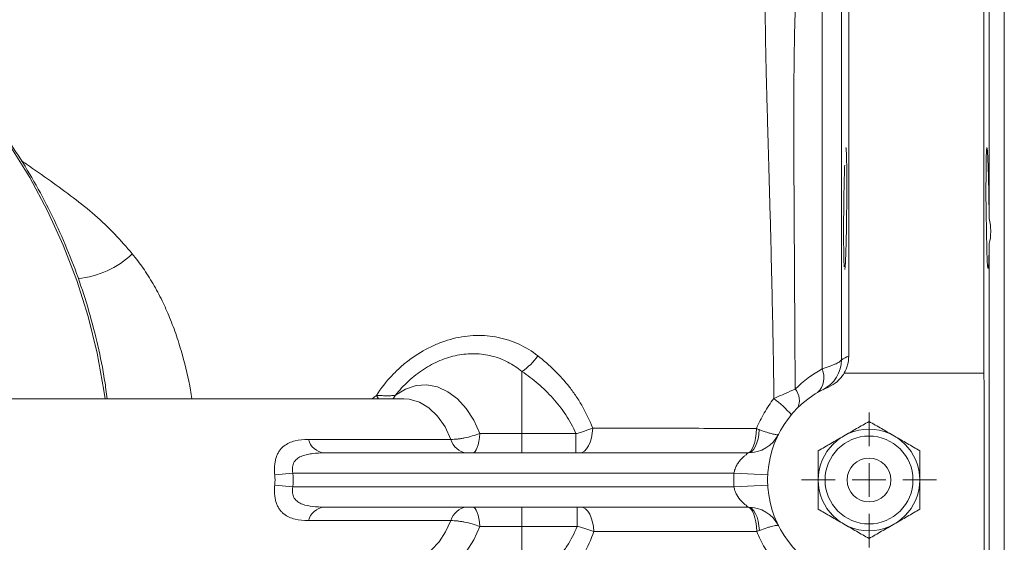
# Model space of a CAD drawing. Header units: millimetres. Extents: x -11 to 389, y 20 to 311.
# Tile 14 of 15: x 244 to 389, y 156 to 233. Entities that reach past the tile are written whole.
import ezdxf

# ---------------------------------------------------------------- set-up
doc = ezdxf.new("R2010")
doc.units = ezdxf.units.MM

# ---------------------------------------------------------------- blocks, each defined once
blk = doc.blocks.new('SW_CENTERMARKSYMBOL_1')
at = {"color": 0, "linetype": 'Continuous', "lineweight": 0}
for p, q in [((0, 5), (0, 10)), ((0, 0), (0, 2.5)), ((-5, 0), (-10, 0)), ((0, 0), (-2.5, 0)), ((0, 0), (0, -2.5)), ((0, 0), (2.5, 0)), ((5, 0), (10, 0)), ((0, -5), (0, -10))]:
    blk.add_line(p, q, dxfattribs=at)

msp = doc.modelspace()

# ---------------------------------------------------------------- linework, layer by layer
at = {"color": 7, "linetype": 'Continuous', "lineweight": 15}
for p, q in [((366.29, 183.42), (366.29, 290.11)), ((386.29, 180.89), (386.29, 290.11)), ((389.29, 71.11), (389.29, 259.11)), ((387.05, 203.78), (387.05, 253.24)), ((387.05, 130.14), (387.05, 200.08)), ((317.98, 171.96), (317.98, 181.16)), ((365.6, 180.89), (386.29, 180.89)), ((300.52, 177.11), (229.69, 177.11)), ((311.75, 171.96), (317.98, 171.96)), ((317.98, 171.96), (317.98, 169.11)), ((317.98, 171.96), (325.96, 171.96)), ((325.96, 171.96), (325.96, 169.11)), ((286.4, 171.11), (307.48, 171.11)), ((288.71, 169.11), (351.43, 169.11)), ((284.1, 166.11), (281.43, 165.86)), ((349.32, 166.11), (284.1, 166.11)), ((349.32, 166.11), (354.31, 165.86)), ((284.1, 164.11), (281.43, 164.36)), ((284.1, 164.11), (349.32, 164.11)), ((349.32, 164.11), (354.31, 164.36)), ((351.43, 161.11), (288.71, 161.11)), ((317.98, 161.11), (317.98, 158.25)), ((326.15, 161.11), (326.15, 158.25)), ((307.48, 159.11), (286.4, 159.11)), ((317.98, 158.25), (311.75, 158.25)), ((326.15, 158.25), (317.98, 158.25)), ((317.98, 148.72), (317.98, 158.25))]:
    msp.add_line(p, q, dxfattribs=at)
at = {"color": 8, "linetype": 'Continuous', "lineweight": 15}
for p, q in [((365.21, 248.71), (365.21, 182.9)), ((362.35, 181.53), (362.35, 242.79)), ((296.45, 177.62), (296.74, 177.11)), ((295.81, 177.11), (295.95, 177.23)), ((295.95, 177.23), (296.01, 177.11))]:
    msp.add_line(p, q, dxfattribs=at)
at = {"color": 8, "linetype": 'Continuous', "lineweight": 15, "flags": 128}
for points in [[(183.15, 251.48), (183.77, 251.4), (189.13, 250.51), (194.42, 249.27), (199.62, 247.67), (204.71, 245.73), (209.66, 243.45), (214.47, 240.84), (219.1, 237.93), (223.54, 234.7), (227.77, 231.19), (231.78, 227.4), (235.54, 223.35), (239.04, 219.06), (242.26, 214.55), (245.2, 209.83), (247.83, 204.92), (250.16, 199.85), (252.16, 194.63), (253.84, 189.29), (255.18, 183.85), (256.17, 178.33), (256.35, 177.11)], [(307.48, 171.11), (306.6, 172.96), (305.5, 174.53), (304.22, 175.76), (302.81, 176.61), (301.31, 177.05), (300.52, 177.11)], [(300.52, 153.11), (300.65, 153.11), (302.02, 153.32), (303.35, 153.87), (304.59, 154.76), (305.72, 155.95), (306.69, 157.42), (307.48, 159.11)]]:
    msp.add_lwpolyline(points, dxfattribs=at)
at = {"color": 7, "linetype": 'Continuous', "lineweight": 15, "flags": 128}
for points in [[(386.72, 214.22), (386.66, 213.93), (386.62, 212.62), (386.59, 210.47), (386.58, 207.75), (386.6, 204.74), (386.65, 201.8), (386.71, 199.25), (386.78, 197.38), (386.86, 196.41), (386.94, 196.43), (387, 197.45), (387.04, 199.36), (387.05, 200.08), (387.05, 200.08)], [(299.26, 177.64), (300.75, 178.55), (302.31, 179.06), (303.91, 179.17), (305.5, 178.87), (307.03, 178.17), (308.46, 177.1), (309.75, 175.67), (310.86, 173.95), (311.75, 171.96)], [(311.75, 171.96), (311.69, 171.37), (311.6, 170.82), (311.49, 170.32), (311.36, 169.9), (311.22, 169.56), (311.06, 169.31), (310.89, 169.16), (310.72, 169.11)], [(328.43, 172.78), (328.37, 172.04), (328.24, 171.35), (328.06, 170.72), (327.82, 170.16), (327.53, 169.71), (327.21, 169.38), (326.87, 169.18), (326.52, 169.11)], [(351.34, 169.11), (351.58, 169.18), (351.81, 169.38), (352.03, 169.7), (352.22, 170.14), (352.39, 170.68), (352.51, 171.31), (352.6, 171.99), (352.65, 172.71)], [(351.43, 169.11), (351.73, 169.17), (352.01, 169.36), (352.28, 169.67), (352.52, 170.09), (352.72, 170.61), (352.89, 171.2), (353, 171.86), (353.07, 172.56)], [(310.72, 161.11), (310.89, 161.06), (311.06, 160.9), (311.22, 160.65), (311.36, 160.31), (311.49, 159.89), (311.6, 159.4), (311.69, 158.85), (311.75, 158.25)], [(326.69, 161.11), (327.04, 161.04), (327.39, 160.84), (327.7, 160.51), (327.99, 160.07), (328.23, 159.52), (328.42, 158.89), (328.54, 158.21), (328.61, 157.48)], [(352.68, 157.5), (352.63, 158.22), (352.54, 158.9), (352.41, 159.53), (352.24, 160.07), (352.04, 160.51), (351.82, 160.84), (351.59, 161.04), (351.34, 161.11)], [(351.43, 161.11), (351.73, 161.04), (352.02, 160.85), (352.28, 160.54), (352.52, 160.12), (352.73, 159.6), (352.89, 159), (353.01, 158.34), (353.08, 157.64)], [(311.75, 158.25), (310.85, 156.25), (309.73, 154.51), (308.42, 153.08), (306.97, 152.01), (305.42, 151.32), (303.81, 151.04), (302.2, 151.18), (300.62, 151.73), (299.13, 152.67)]]:
    msp.add_lwpolyline(points, dxfattribs=at)
at = {"color": 7, "linetype": 'Continuous', "lineweight": 15}
for radius in [7.5, 6.5, 3.25]:
    msp.add_circle((369.29, 165.11), radius, dxfattribs=at)
at = {"color": 8, "linetype": 'Continuous', "lineweight": 15}
msp.add_arc((251.06, 208.3), 13.47, 275.4493, 313.6491, dxfattribs=at)
at = {"color": 7, "linetype": 'Continuous', "lineweight": 15}
for centre, radius, start, end in [((312.68, 188.87), 9.37, 304.5311, 324.7552), ((360.21, 182.92), 5, 297.0131, 359.7065), ((359.56, 180.25), 3.07, 313.6241, 24.5106), ((369.29, 165.11), 15, 113.5551, 246.4449), ((356.43, 176.91), 2.56, 332.4054, 40.4134), ((342.3, 160.67), 20.96, 42.2453, 51.8882), ((351.43, 174.11), 5, 270, 333.2563), ((289.03, 171.81), 2.72, 194.9928, 263.4296), ((310.11, 171.81), 2.72, 194.9928, 263.4296), ((369.29, 165.11), 20, 177.134, 182.866), ((289.03, 158.4), 2.72, 96.5704, 165.0072), ((310.11, 158.4), 2.72, 96.5704, 165.0072), ((351.43, 156.11), 5, 26.7437, 90)]:
    msp.add_arc(centre, radius, start, end, dxfattribs=at)
for major_axis, ratio, start_param, end_param in [((-23.91, 0), 0.669131, 3.079052, 3.204133), ((21.24, 0), 0.565102, 6.220645, 6.345726)]:
    msp.add_ellipse((260.23, 165.11), major_axis=major_axis, ratio=ratio, start_param=start_param, end_param=end_param, dxfattribs=at)
for points, knots in [([(256.65, 177.11), (256.53, 178.02), (256.19, 180.66), (255.3, 184.99), (254, 190.06), (252.39, 195.05), (250.5, 199.93), (248.32, 204.68), (245.87, 209.28), (243.15, 213.73), (240.18, 218), (236.96, 222.07), (233.51, 225.94), (229.84, 229.58), (225.97, 232.99), (221.9, 236.16), (217.66, 239.06), (213.25, 241.69), (208.7, 244.05), (204.02, 246.12), (199.23, 247.89), (194.35, 249.37), (189.38, 250.51), (185.67, 251.2), (183.61, 251.41), (183.23, 251.45)], [0, 0, 0, 0, 0.024118, 0.0702, 0.11628, 0.162356, 0.208426, 0.254489, 0.300543, 0.346589, 0.392623, 0.438645, 0.484655, 0.530651, 0.576632, 0.622599, 0.668551, 0.714487, 0.760409, 0.806316, 0.85221, 0.898092, 0.943962, 0.989823, 1, 1, 1, 1]), ([(365.69, 196.3), (365.69, 196.29), (365.71, 196.13), (365.77, 196.73), (365.85, 198.14), (365.92, 200.48), (365.97, 203.33), (366, 206.41), (366.01, 209.35), (365.99, 211.86), (365.95, 213.55), (365.91, 214.35), (365.87, 214.21), (365.87, 214.18)], [0, 0, 0, 0, 0.00173, 0.109159, 0.216611, 0.324062, 0.43149, 0.538886, 0.646254, 0.753606, 0.860961, 0.968337, 1, 1, 1, 1]), ([(387.05, 203.78), (387.04, 204.41), (387.04, 205.04), (387.03, 205.98), (387.02, 206.3), (387.01, 206.93), (387.01, 207.24), (386.99, 208.15), (386.98, 208.74), (386.96, 209.59), (386.95, 209.87), (386.94, 210.4), (386.92, 210.91), (386.91, 211.38), (386.89, 211.83), (386.88, 212.05), (386.86, 212.65), (386.84, 213), (386.82, 213.43), (386.81, 213.56), (386.79, 213.79), (386.79, 213.89), (386.76, 214.14), (386.75, 214.24), (386.73, 214.28)], [0, 0, 0, 0, 0.125, 0.125, 0.1875, 0.1875, 0.25, 0.25, 0.375, 0.375, 0.4375, 0.4375, 0.5, 0.5625, 0.5625, 0.625, 0.625, 0.75, 0.75, 0.8125, 0.8125, 0.875, 0.875, 1, 1, 1, 1]), ([(365.69, 211.65), (365.66, 210.86), (365.62, 209.29), (365.56, 206.29), (365.53, 203.23), (365.53, 200.37), (365.56, 198.14), (365.6, 196.85), (365.63, 196.68), (365.64, 196.64)], [0, 0, 0, 0, 0.159346, 0.318693, 0.477998, 0.637247, 0.796472, 0.95572, 1, 1, 1, 1]), ([(387.05, 200.08), (387.21, 200.62), (387.29, 201.21), (387.29, 202.16), (387.27, 202.48), (387.19, 203.13), (387.13, 203.46), (387.05, 203.78)], [0, 0, 0, 0, 0.5, 0.5, 0.75, 0.75, 1, 1, 1, 1]), ([(296.45, 177.62), (297.13, 178.67), (297.89, 179.64), (299.15, 180.98), (299.59, 181.41), (300.5, 182.23), (300.98, 182.61), (302.43, 183.69), (303.46, 184.31), (305.06, 185.08), (305.6, 185.3), (306.7, 185.7), (307.25, 185.87), (308.36, 186.15), (308.92, 186.25), (310.05, 186.41), (310.61, 186.46), (312.29, 186.5), (313.38, 186.41), (314.99, 186.08), (315.52, 185.94), (316.55, 185.6), (317.06, 185.4), (318.53, 184.71), (319.45, 184.15), (320.32, 183.47)], [0, 0, 0, 0, 0.125, 0.125, 0.1875, 0.1875, 0.25, 0.25, 0.375, 0.375, 0.4375, 0.4375, 0.5, 0.5, 0.5625, 0.5625, 0.625, 0.625, 0.75, 0.75, 0.8125, 0.8125, 0.875, 0.875, 1, 1, 1, 1]), ([(317.98, 181.16), (317.32, 181.7), (316.62, 182.17), (315.51, 182.74), (315.13, 182.91), (314.34, 183.21), (313.94, 183.34), (312.71, 183.65), (311.87, 183.76), (310.59, 183.79), (310.15, 183.77), (309.28, 183.69), (308.84, 183.63), (307.55, 183.37), (306.69, 183.11), (305.43, 182.58), (305.01, 182.38), (304.2, 181.95), (303.81, 181.72), (303.03, 181.21), (302.65, 180.94), (301.91, 180.37), (301.55, 180.06), (300.5, 179.09), (299.85, 178.39), (299.26, 177.64)], [0, 0, 0, 0, 0.125, 0.125, 0.1875, 0.1875, 0.25, 0.25, 0.375, 0.375, 0.4375, 0.4375, 0.5, 0.5, 0.625, 0.625, 0.6875, 0.6875, 0.75, 0.75, 0.8125, 0.8125, 0.875, 0.875, 1, 1, 1, 1]), ([(320.32, 183.47), (321.18, 182.8), (322.01, 182.09), (323.57, 180.55), (324.31, 179.72), (325.35, 178.39), (325.69, 177.93), (326.33, 176.97), (326.63, 176.48), (327.5, 174.96), (328, 173.9), (328.43, 172.78)], [0, 0, 0, 0, 0.25, 0.25, 0.5, 0.5, 0.625, 0.625, 0.75, 0.75, 1, 1, 1, 1]), ([(362.35, 181.53), (362.79, 181.67), (363.18, 181.8), (363.7, 182), (363.86, 182.06), (364.16, 182.19), (364.43, 182.31), (364.65, 182.42), (364.84, 182.53), (364.92, 182.58), (365.12, 182.73), (365.19, 182.82), (365.21, 182.9)], [0, 0, 0, 0, 0.25, 0.25, 0.375, 0.375, 0.5, 0.625, 0.625, 0.75, 0.75, 1, 1, 1, 1]), ([(366.29, 183.42), (366.29, 182.97), (366.23, 182.54), (366.06, 181.9), (365.99, 181.68), (365.81, 181.27), (365.71, 181.08), (365.6, 180.89)], [0, 0, 0, 0, 0.5, 0.5, 0.75, 0.75, 1, 1, 1, 1]), ([(325.96, 171.96), (325.53, 172.95), (325.02, 173.87), (324.15, 175.19), (323.85, 175.61), (323.21, 176.44), (322.88, 176.83), (321.85, 177.97), (321.13, 178.68), (319.61, 179.99), (318.81, 180.59), (317.98, 181.16)], [0, 0, 0, 0, 0.25, 0.25, 0.375, 0.375, 0.5, 0.5, 0.75, 0.75, 1, 1, 1, 1]), ([(365.6, 180.89), (365.47, 180.67), (365.32, 180.45), (364.99, 180.05), (364.8, 179.86), (364.22, 179.35), (363.78, 179.07), (363.3, 178.86)], [0, 0, 0, 0, 0.25, 0.25, 0.5, 0.5, 1, 1, 1, 1]), ([(296.45, 177.62), (296.75, 177.6), (297.04, 177.59), (297.58, 177.57), (297.84, 177.56), (298.31, 177.57), (298.53, 177.57), (298.93, 177.6), (299.11, 177.62), (299.26, 177.64)], [0, 0, 0, 0, 0.25, 0.25, 0.5, 0.5, 0.75, 0.75, 1, 1, 1, 1]), ([(355.23, 177.16), (355.8, 177.41), (356.35, 177.66), (357.41, 178.13), (357.91, 178.35), (358.37, 178.56)], [0, 0, 0, 0, 0.5, 0.5, 1, 1, 1, 1]), ([(352.65, 172.71), (352.98, 173.51), (353.37, 174.28), (354.23, 175.76), (354.7, 176.48), (355.23, 177.16)], [0, 0, 0, 0, 0.5, 0.5, 1, 1, 1, 1]), ([(365.54, 171.6), (365.86, 171.79), (366.18, 171.97), (366.81, 172.34), (367.13, 172.52), (368.06, 173.06), (368.68, 173.41), (369.29, 173.77)], [0, 0, 0, 0, 0.25, 0.25, 0.5, 0.5, 1, 1, 1, 1]), ([(369.29, 173.77), (369.91, 173.41), (370.53, 173.06), (371.77, 172.34), (372.4, 171.97), (373.04, 171.6)], [0, 0, 0, 0, 0.5, 0.5, 1, 1, 1, 1]), ([(307.48, 171.11), (307.77, 171.11), (308.09, 171.13), (308.61, 171.19), (308.78, 171.21), (309.14, 171.27), (309.32, 171.3), (309.87, 171.41), (310.26, 171.51), (311.01, 171.72), (311.38, 171.84), (311.75, 171.96)], [0, 0, 0, 0, 0.25, 0.25, 0.375, 0.375, 0.5, 0.5, 0.75, 0.75, 1, 1, 1, 1]), ([(325.96, 171.96), (326.18, 172.02), (326.39, 172.09), (326.82, 172.21), (327.04, 172.28), (327.66, 172.49), (328.05, 172.63), (328.43, 172.78)], [0, 0, 0, 0, 0.25, 0.25, 0.5, 0.5, 1, 1, 1, 1]), ([(328.43, 172.78), (330.41, 172.77), (332.39, 172.77), (336.37, 172.76), (338.36, 172.76), (342.36, 172.75), (344.38, 172.75), (347.43, 172.74), (348.46, 172.73), (350.53, 172.72), (351.58, 172.72), (352.65, 172.71)], [0, 0, 0, 0, 0.25, 0.25, 0.5, 0.5, 0.75, 0.75, 0.875, 0.875, 1, 1, 1, 1]), ([(353.07, 172.56), (353.47, 172.41), (353.85, 172.28), (354.35, 172.11), (354.52, 172.06), (354.81, 171.98), (354.94, 171.94), (355.19, 171.88), (355.3, 171.85), (355.5, 171.82), (355.58, 171.81), (355.72, 171.8), (355.78, 171.8), (355.84, 171.81), (355.86, 171.82), (355.88, 171.84), (355.89, 171.85), (355.9, 171.86)], [0, 0, 0, 0, 0.25, 0.25, 0.375, 0.375, 0.5, 0.5, 0.625, 0.625, 0.75, 0.75, 0.875, 0.875, 0.9375, 0.9375, 1, 1, 1, 1]), ([(281.43, 165.86), (281.4, 166.09), (281.39, 166.32), (281.38, 166.77), (281.38, 167), (281.42, 167.44), (281.45, 167.66), (281.53, 168.06), (281.58, 168.26), (281.7, 168.62), (281.77, 168.8), (281.93, 169.12), (282.01, 169.27), (282.2, 169.55), (282.3, 169.68), (282.52, 169.91), (282.64, 170.02), (283, 170.31), (283.27, 170.47), (283.83, 170.73), (284.13, 170.82), (285.05, 171.05), (285.71, 171.11), (286.4, 171.11)], [0, 0, 0, 0, 0.0625, 0.0625, 0.125, 0.125, 0.1875, 0.1875, 0.25, 0.25, 0.3125, 0.3125, 0.375, 0.375, 0.4375, 0.4375, 0.5, 0.5, 0.625, 0.625, 0.75, 0.75, 1, 1, 1, 1]), ([(361.79, 169.44), (362.41, 169.79), (363.03, 170.15), (364.27, 170.87), (364.9, 171.23), (365.54, 171.6)], [0, 0, 0, 0, 0.5, 0.5, 1, 1, 1, 1]), ([(373.04, 171.6), (373.36, 171.42), (373.68, 171.23), (374.31, 170.87), (374.63, 170.69), (375.56, 170.15), (376.18, 169.79), (376.79, 169.44)], [0, 0, 0, 0, 0.25, 0.25, 0.5, 0.5, 1, 1, 1, 1]), ([(288.71, 169.11), (288.15, 169.11), (287.6, 169.09), (286.79, 168.99), (286.52, 168.95), (286, 168.84), (285.75, 168.77), (285.39, 168.63), (285.27, 168.58), (285.04, 168.47), (284.93, 168.4), (284.63, 168.18), (284.45, 168), (284.24, 167.66), (284.19, 167.54), (284.1, 167.28), (284.07, 167.14), (284.03, 166.85), (284.03, 166.71), (284.04, 166.41), (284.06, 166.26), (284.1, 166.11)], [0, 0, 0, 0, 0.25, 0.25, 0.375, 0.375, 0.5, 0.5, 0.5625, 0.5625, 0.625, 0.625, 0.75, 0.75, 0.8125, 0.8125, 0.875, 0.875, 0.9375, 0.9375, 1, 1, 1, 1]), ([(349.32, 166.11), (349.35, 166.33), (349.4, 166.53), (349.55, 166.94), (349.64, 167.13), (349.84, 167.48), (349.95, 167.64), (350.18, 167.95), (350.3, 168.09), (350.54, 168.35), (350.66, 168.46), (350.9, 168.68), (351.01, 168.77), (351.2, 168.93), (351.28, 168.99), (351.4, 169.08), (351.43, 169.11), (351.43, 169.11)], [0, 0, 0, 0, 0.125, 0.125, 0.25, 0.25, 0.375, 0.375, 0.5, 0.5, 0.625, 0.625, 0.75, 0.75, 0.875, 0.875, 1, 1, 1, 1]), ([(361.79, 169.44), (361.79, 168.73), (361.79, 168.01), (361.79, 166.57), (361.79, 165.84), (361.79, 165.11)], [0, 0, 0, 0, 0.5, 0.5, 1, 1, 1, 1]), ([(376.79, 169.44), (376.79, 168.73), (376.79, 168.01), (376.79, 166.57), (376.79, 165.84), (376.79, 165.11)], [0, 0, 0, 0, 0.5, 0.5, 1, 1, 1, 1]), ([(361.79, 165.11), (361.79, 164.38), (361.79, 163.63), (361.79, 162.19), (361.79, 161.48), (361.79, 160.78)], [0, 0, 0, 0, 0.5, 0.5, 1, 1, 1, 1]), ([(376.79, 165.11), (376.79, 164.38), (376.79, 163.63), (376.79, 162.19), (376.79, 161.48), (376.79, 160.78)], [0, 0, 0, 0, 0.5, 0.5, 1, 1, 1, 1]), ([(286.4, 159.11), (285.71, 159.11), (285.05, 159.17), (284.13, 159.39), (283.83, 159.49), (283.27, 159.74), (283.01, 159.9), (282.64, 160.19), (282.52, 160.3), (282.31, 160.54), (282.2, 160.66), (282.02, 160.94), (281.93, 161.09), (281.77, 161.41), (281.7, 161.58), (281.58, 161.95), (281.53, 162.15), (281.45, 162.55), (281.42, 162.77), (281.38, 163.21), (281.38, 163.44), (281.39, 163.89), (281.4, 164.13), (281.43, 164.36)], [0, 0, 0, 0, 0.25, 0.25, 0.375, 0.375, 0.5, 0.5, 0.5625, 0.5625, 0.625, 0.625, 0.6875, 0.6875, 0.75, 0.75, 0.8125, 0.8125, 0.875, 0.875, 0.9375, 0.9375, 1, 1, 1, 1]), ([(284.1, 164.11), (284.06, 163.96), (284.04, 163.81), (284.03, 163.51), (284.03, 163.36), (284.07, 163.07), (284.1, 162.94), (284.18, 162.68), (284.24, 162.55), (284.45, 162.21), (284.63, 162.04), (284.93, 161.81), (285.05, 161.75), (285.27, 161.63), (285.39, 161.58), (285.99, 161.35), (286.52, 161.25), (287.6, 161.13), (288.15, 161.11), (288.71, 161.11)], [0, 0, 0, 0, 0.0625, 0.0625, 0.125, 0.125, 0.1875, 0.1875, 0.25, 0.25, 0.375, 0.375, 0.4375, 0.4375, 0.5, 0.5, 0.75, 0.75, 1, 1, 1, 1]), ([(351.43, 161.11), (351.43, 161.11), (351.4, 161.13), (351.28, 161.22), (351.2, 161.29), (350.91, 161.53), (350.66, 161.74), (350.18, 162.25), (349.94, 162.56), (349.64, 163.09), (349.55, 163.28), (349.4, 163.68), (349.35, 163.89), (349.32, 164.11)], [0, 0, 0, 0, 0.125, 0.125, 0.25, 0.25, 0.5, 0.5, 0.75, 0.75, 0.875, 0.875, 1, 1, 1, 1]), ([(365.54, 158.61), (365.23, 158.8), (364.91, 158.98), (364.27, 159.35), (363.96, 159.53), (363.02, 160.07), (362.41, 160.42), (361.79, 160.78)], [0, 0, 0, 0, 0.25, 0.25, 0.5, 0.5, 1, 1, 1, 1]), ([(376.79, 160.78), (376.18, 160.42), (375.56, 160.07), (374.31, 159.35), (373.68, 158.98), (373.04, 158.61)], [0, 0, 0, 0, 0.5, 0.5, 1, 1, 1, 1]), ([(311.75, 158.25), (311.38, 158.38), (311.01, 158.5), (310.26, 158.71), (309.87, 158.8), (309.32, 158.91), (309.14, 158.95), (308.78, 159), (308.61, 159.03), (308.09, 159.09), (307.77, 159.11), (307.48, 159.11)], [0, 0, 0, 0, 0.25, 0.25, 0.5, 0.5, 0.625, 0.625, 0.75, 0.75, 1, 1, 1, 1]), ([(317.98, 148.72), (318.84, 149.29), (319.66, 149.91), (321.23, 151.26), (321.98, 151.98), (323.03, 153.17), (323.37, 153.58), (324.02, 154.44), (324.33, 154.88), (325.21, 156.25), (325.72, 157.22), (326.15, 158.25)], [0, 0, 0, 0, 0.25, 0.25, 0.5, 0.5, 0.625, 0.625, 0.75, 0.75, 1, 1, 1, 1]), ([(328.61, 157.48), (328.19, 156.3), (327.69, 155.19), (326.82, 153.62), (326.51, 153.11), (325.86, 152.11), (325.51, 151.63), (324.45, 150.25), (323.68, 149.4), (322.07, 147.82), (321.22, 147.09), (320.32, 146.41)], [0, 0, 0, 0, 0.25, 0.25, 0.375, 0.375, 0.5, 0.5, 0.75, 0.75, 1, 1, 1, 1]), ([(328.61, 157.48), (328.23, 157.62), (327.84, 157.76), (327.22, 157.95), (327, 158.02), (326.58, 158.14), (326.36, 158.2), (326.15, 158.25)], [0, 0, 0, 0, 0.5, 0.5, 0.75, 0.75, 1, 1, 1, 1]), ([(352.68, 157.5), (351.62, 157.49), (350.58, 157.49), (348.52, 157.49), (347.49, 157.48), (344.45, 157.48), (342.45, 157.48), (338.47, 157.48), (336.49, 157.48), (332.55, 157.48), (330.58, 157.48), (328.61, 157.48)], [0, 0, 0, 0, 0.125, 0.125, 0.25, 0.25, 0.5, 0.5, 0.75, 0.75, 1, 1, 1, 1]), ([(355.39, 152.89), (354.83, 153.6), (354.33, 154.33), (353.43, 155.87), (353.02, 156.67), (352.68, 157.5)], [0, 0, 0, 0, 0.5, 0.5, 1, 1, 1, 1]), ([(353.08, 157.64), (353.48, 157.79), (353.85, 157.92), (354.36, 158.09), (354.52, 158.14), (354.81, 158.23), (354.95, 158.26), (355.19, 158.33), (355.3, 158.35), (355.5, 158.39), (355.58, 158.4), (355.72, 158.41), (355.78, 158.41), (355.84, 158.4), (355.86, 158.39), (355.88, 158.38), (355.89, 158.37), (355.9, 158.36)], [0, 0, 0, 0, 0.25, 0.25, 0.375, 0.375, 0.5, 0.5, 0.625, 0.625, 0.75, 0.75, 0.875, 0.875, 0.9375, 0.9375, 1, 1, 1, 1]), ([(369.29, 156.45), (368.68, 156.8), (368.06, 157.16), (366.81, 157.88), (366.18, 158.24), (365.54, 158.61)], [0, 0, 0, 0, 0.5, 0.5, 1, 1, 1, 1]), ([(373.04, 158.61), (372.73, 158.43), (372.41, 158.24), (371.77, 157.88), (371.46, 157.7), (370.52, 157.16), (369.91, 156.8), (369.29, 156.45)], [0, 0, 0, 0, 0.25, 0.25, 0.5, 0.5, 1, 1, 1, 1])]:
    msp.add_open_spline(points, degree=3, knots=knots, dxfattribs=at)
at = {"color": 8, "linetype": 'Continuous', "lineweight": 15}
for points, knots in [([(358.96, 239.9), (358.91, 239.84), (358.8, 239.7), (358.66, 238.84), (358.53, 237.46), (358.42, 235.53), (358.33, 233.1), (358.26, 230.22), (358.21, 226.92), (358.18, 223.14), (358.17, 218.97), (358.18, 214.47), (358.19, 209.65), (358.22, 204.46), (358.25, 199.24), (358.28, 194.1), (358.31, 189.08), (358.34, 183.9), (358.36, 180.34), (358.37, 178.56)], [0, 0, 0, 0, 0.0532569, 0.1147384, 0.1762201, 0.2394708, 0.3027216, 0.3632219, 0.4237221, 0.4859128, 0.5481033, 0.6079431, 0.6677821, 0.7293133, 0.7908441, 0.8425802, 0.8943161, 0.9471581, 1, 1, 1, 1]), ([(355.23, 177.16), (355.21, 178.96), (355.16, 182.55), (355.06, 187.85), (354.95, 193.07), (354.83, 198.28), (354.7, 203.39), (354.56, 208.42), (354.43, 213.17), (354.3, 217.61), (354.19, 221.64), (354.09, 225.31), (354.02, 228.57), (353.97, 231.4), (353.94, 233.75), (353.94, 235.63), (353.95, 236.99), (353.98, 237.86), (354.02, 238), (354.03, 238.06)], [0, 0, 0, 0, 0.053571, 0.107143, 0.162003, 0.216863, 0.275818, 0.334774, 0.395402, 0.456031, 0.515672, 0.575313, 0.636616, 0.69792, 0.758498, 0.819076, 0.881392, 0.943708, 1, 1, 1, 1]), ([(243.94, 212.34), (244.19, 212.16), (245.66, 211.15), (248.29, 209.34), (251.68, 206.84), (254.89, 204.29), (257.79, 201.54), (259.51, 199.54), (260.36, 198.55)], [0, 0, 0, 0, 0.040771, 0.232935, 0.425349, 0.616836, 0.810279, 1, 1, 1, 1]), ([(260.36, 198.55), (260.9, 197.86), (262, 196.45), (263.46, 194.13), (264.77, 191.68), (265.92, 189.11), (266.93, 186.42), (268, 182.87), (268.79, 179.75), (269.1, 177.54), (269.16, 177.11)], [0, 0, 0, 0, 0.118245, 0.239917, 0.364686, 0.482648, 0.604464, 0.730626, 0.947635, 1, 1, 1, 1]), ([(299.26, 177.64), (299.26, 177.64), (299.15, 177.45), (299.02, 177.27), (298.89, 177.11)], [0, 0, 0, 0, 0.021719, 1, 1, 1, 1])]:
    msp.add_open_spline(points, degree=3, knots=knots, dxfattribs=at)
at = {"color": 7, "linetype": 'Continuous', "lineweight": 15}
for points in [[(365.21, 182.9), (365.57, 183.09), (365.93, 183.26), (366.29, 183.42)], [(358.37, 178.56), (359.62, 179.76), (360.95, 180.73), (362.35, 181.53)], [(386.29, 149.33), (386.33, 159.85), (386.33, 170.37), (386.29, 180.89)], [(295.95, 177.23), (296.11, 177.36), (296.28, 177.49), (296.45, 177.62)], [(352.65, 172.71), (352.79, 172.66), (352.93, 172.61), (353.07, 172.56)], [(352.68, 157.5), (352.81, 157.55), (352.95, 157.59), (353.08, 157.64)]]:
    msp.add_open_spline(points, degree=3, dxfattribs=at)

# ---------------------------------------------------------------- block references
at = {"color": 7, "linetype": 'Continuous', "lineweight": 0}
msp.add_blockref('SW_CENTERMARKSYMBOL_1', (369.29, 165.11), dxfattribs=at)

doc.saveas('drawing.dxf')
